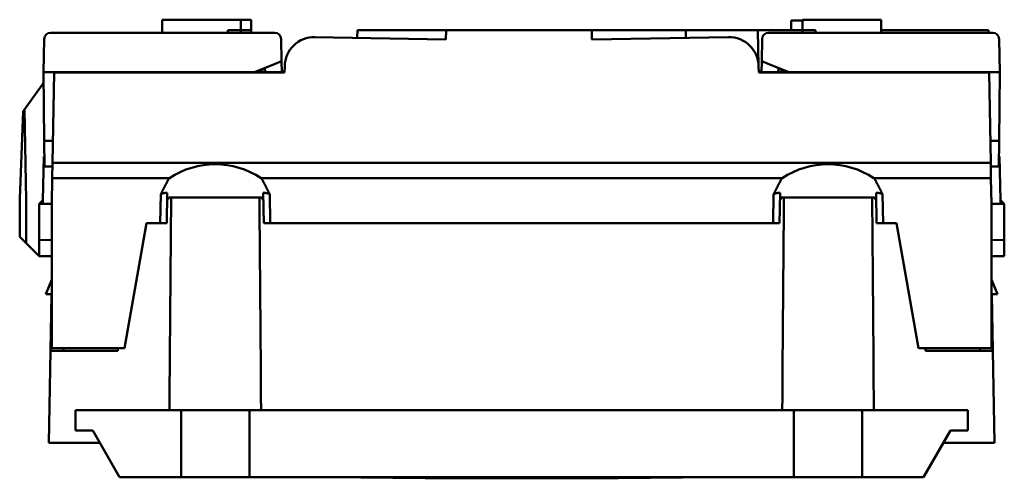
# Model space of a CAD drawing. Header units: millimetres. Extents: x 71 to 288, y 86 to 236.
# Tile 8 of 8: x 212 to 288, y 200 to 236. Entities that reach past the tile are written whole.
import ezdxf

# ---------------------------------------------------------------- set-up
doc = ezdxf.new("R2010")
doc.units = ezdxf.units.MM
doc.layers.add('Arêtes visibles(celduc)', color=7, linetype='Continuous', lineweight=50)

msp = doc.modelspace()

# ---------------------------------------------------------------- linework, layer by layer
at = {"layer": 'Arêtes visibles(celduc)'}
for p, q in [((228.772, 235.831), (222.672, 235.831)), ((222.672, 235.831), (222.672, 234.821)), ((228.772, 235.831), (228.772, 235.031)), ((229.572, 235.831), (228.772, 235.831)), ((229.572, 235.831), (229.572, 235.031)), ((272.412, 235.771), (271.537, 235.771)), ((271.537, 235.771), (271.537, 235.021)), ((272.412, 235.831), (272.412, 235.031)), ((278.512, 235.831), (272.412, 235.831)), ((278.512, 235.831), (278.512, 234.821)), ((231.413, 234.821), (214.002, 234.821)), ((227.772, 234.821), (227.772, 235.031)), ((227.772, 235.031), (228.772, 235.031)), ((228.772, 235.031), (228.772, 234.821)), ((228.772, 235.031), (229.572, 235.031)), ((229.572, 235.031), (229.572, 234.821)), ((237.821, 234.424), (237.831, 235.021)), ((237.831, 235.021), (244.727, 235.021)), ((244.727, 235.021), (244.714, 234.304)), ((244.727, 235.021), (256.037, 235.021)), ((262.254, 235.022), (256.037, 235.021)), ((256.049, 234.296), (256.037, 235.021)), ((262.254, 235.021), (262.254, 235.022)), ((262.254, 235.021), (263.348, 235.021)), ((263.348, 235.021), (268.949, 235.021)), ((263.348, 235.021), (263.358, 234.424)), ((268.949, 235.021), (272.412, 235.021)), ((268.949, 235.021), (268.997, 232.222)), ((287.183, 234.821), (269.771, 234.821)), ((272.412, 235.031), (272.412, 234.821)), ((272.412, 235.031), (273.412, 235.031)), ((273.412, 235.031), (273.412, 234.821)), ((278.512, 235.021), (286.849, 235.021)), ((286.853, 234.821), (286.849, 235.021)), ((213.502, 234.33), (213.457, 231.768)), ((231.943, 232.605), (231.913, 234.33)), ((244.714, 234.304), (234.527, 234.481)), ((256.049, 234.296), (266.658, 234.481)), ((269.271, 234.33), (269.241, 232.605)), ((287.727, 231.768), (287.683, 234.33)), ((231.943, 232.605), (231.447, 232.408)), ((231.958, 231.768), (231.943, 232.605)), ((269.241, 232.605), (269.227, 231.768)), ((269.738, 232.408), (269.241, 232.605)), ((213.957, 231.768), (213.457, 231.768)), ((213.457, 231.768), (213.504, 226.421)), ((213.957, 231.768), (229.833, 231.768)), ((216.357, 231.768), (216.356, 231.721)), ((217.321, 231.768), (217.321, 231.721)), ((229.833, 231.768), (231.447, 232.408)), ((230.657, 231.821), (229.968, 231.821)), ((230.652, 232.093), (230.658, 231.768)), ((231.958, 231.768), (230.658, 231.768)), ((230.658, 231.768), (230.659, 231.721)), ((232.18, 231.821), (231.957, 231.821)), ((231.958, 231.768), (231.958, 231.768)), ((231.958, 231.768), (231.958, 231.768)), ((231.958, 231.768), (231.958, 231.768)), ((231.958, 231.768), (231.959, 231.721)), ((232.179, 231.721), (232.187, 232.222)), ((268.997, 232.222), (269.006, 231.721)), ((269.228, 231.821), (269.004, 231.821)), ((269.226, 231.721), (269.227, 231.768)), ((269.227, 231.768), (269.227, 231.768)), ((269.227, 231.768), (269.227, 231.768)), ((269.227, 231.768), (269.227, 231.768)), ((269.227, 231.768), (270.527, 231.768)), ((269.738, 232.408), (271.351, 231.768)), ((270.526, 231.721), (270.527, 231.768)), ((270.532, 232.093), (270.527, 231.768)), ((271.217, 231.821), (270.528, 231.821)), ((271.351, 231.768), (287.228, 231.768)), ((283.864, 231.721), (283.864, 231.768)), ((284.828, 231.768), (284.828, 231.721)), ((287.727, 231.768), (287.228, 231.768)), ((287.727, 231.768), (287.681, 226.421)), ((214.278, 231.721), (214.156, 224.729)), ((214.278, 231.721), (232.179, 231.721)), ((216.356, 231.721), (217.321, 231.721)), ((269.006, 231.721), (286.907, 231.721)), ((287.029, 224.729), (286.907, 231.721)), ((211.977, 228.864), (213.464, 230.965)), ((211.877, 228.724), (211.6, 221.924)), ((211.877, 228.724), (211.977, 228.864)), ((212.1, 221.821), (211.977, 228.864)), ((213.521, 224.421), (213.504, 226.421)), ((213.504, 226.421), (214.185, 226.421)), ((286.999, 226.421), (287.681, 226.421)), ((287.681, 226.421), (287.663, 224.421)), ((213.464, 225.221), (213.405, 221.821)), ((213.514, 225.221), (213.464, 225.221)), ((287.72, 225.221), (287.67, 225.221)), ((287.78, 221.821), (287.72, 225.221)), ((214.15, 224.421), (213.521, 224.421)), ((214.156, 224.729), (214.135, 223.521)), ((287.029, 224.729), (214.156, 224.729)), ((287.05, 223.521), (287.029, 224.729)), ((287.663, 224.421), (287.034, 224.421)), ((214.135, 223.521), (214.1, 221.521)), ((223.205, 223.521), (214.135, 223.521)), ((223.205, 223.521), (223.235, 223.521)), ((230.349, 223.521), (230.38, 223.521)), ((270.805, 223.521), (230.38, 223.521)), ((270.805, 223.521), (270.835, 223.521)), ((277.949, 223.521), (277.98, 223.521)), ((287.05, 223.521), (277.98, 223.521)), ((287.085, 221.521), (287.05, 223.521)), ((211.6, 221.924), (211.6, 221.921)), ((211.6, 221.921), (211.6, 218.97)), ((212.1, 218.47), (212.1, 221.821)), ((213.4, 221.816), (213.1, 221.521)), ((213.405, 221.821), (213.4, 221.816)), ((213.4, 221.521), (213.4, 221.816)), ((222.559, 222.287), (222.52, 220.021)), ((223.02, 220.021), (223.061, 222.385)), ((230.392, 222.021), (223.192, 222.021)), ((230.524, 222.385), (230.565, 220.021)), ((231.065, 220.021), (231.026, 222.287)), ((270.159, 222.287), (270.12, 220.021)), ((270.62, 220.021), (270.661, 222.385)), ((277.992, 222.021), (270.792, 222.021)), ((278.124, 222.385), (278.165, 220.021)), ((278.665, 220.021), (278.626, 222.287)), ((287.78, 221.821), (287.785, 221.816)), ((288.085, 221.521), (287.785, 221.816)), ((287.785, 221.521), (287.785, 221.816)), ((214.1, 221.521), (213.1, 221.521)), ((213.1, 221.521), (213.1, 218.741)), ((214.1, 218.723), (214.1, 221.521)), ((288.085, 221.521), (287.085, 221.521)), ((287.085, 221.521), (287.085, 218.723)), ((288.085, 218.741), (288.085, 221.521)), ((219.752, 210.321), (221.462, 220.021)), ((221.462, 220.021), (222.52, 220.021)), ((222.52, 220.021), (223.02, 220.021)), ((230.565, 220.021), (231.065, 220.021)), ((231.065, 220.021), (270.12, 220.021)), ((270.12, 220.021), (270.62, 220.021)), ((278.165, 220.021), (278.665, 220.021)), ((278.665, 220.021), (279.722, 220.021)), ((279.722, 220.021), (281.432, 210.321)), ((212.1, 218.47), (211.6, 218.97)), ((212.1, 218.47), (213.1, 217.47)), ((213.1, 218.741), (214.1, 218.723)), ((213.1, 217.47), (213.1, 218.741)), ((214.1, 218.723), (214.1, 210.321)), ((287.085, 218.723), (288.085, 218.741)), ((287.085, 210.321), (287.085, 218.723)), ((288.085, 217.47), (288.085, 218.741)), ((214.1, 217.47), (213.1, 217.47)), ((287.085, 217.47), (288.085, 217.47)), ((214.1, 216.292), (214.088, 215.627)), ((287.096, 215.627), (287.085, 216.292)), ((213.619, 214.521), (214.1, 215.654)), ((287.566, 214.521), (287.085, 215.654)), ((214.1, 214.521), (213.619, 214.521)), ((214.069, 214.521), (213.992, 210.122)), ((287.085, 214.521), (287.566, 214.521)), ((287.192, 210.122), (287.116, 214.521)), ((213.992, 210.122), (213.867, 202.971)), ((213.992, 210.122), (215.292, 210.122)), ((214.1, 210.321), (219.752, 210.321)), ((214.992, 210.122), (214.996, 210.321)), ((219.217, 210.122), (215.292, 210.122)), ((219.217, 210.321), (219.217, 210.122)), ((281.432, 210.321), (287.085, 210.321)), ((281.967, 210.122), (281.967, 210.321)), ((285.893, 210.122), (281.967, 210.122)), ((285.893, 210.122), (287.192, 210.122)), ((286.189, 210.321), (286.192, 210.122)), ((287.317, 202.971), (287.192, 210.122)), ((215.942, 205.521), (224.142, 205.521)), ((215.942, 203.921), (215.942, 205.521)), ((224.142, 205.521), (229.442, 205.521)), ((224.142, 200.321), (224.142, 205.521)), ((229.442, 205.521), (271.742, 205.521)), ((229.442, 205.521), (229.442, 200.321)), ((271.742, 205.521), (277.042, 205.521)), ((271.742, 200.321), (271.742, 205.521)), ((277.042, 205.521), (285.242, 205.521)), ((277.042, 205.521), (277.042, 200.321)), ((285.242, 205.521), (285.242, 203.921)), ((217.287, 203.921), (215.942, 203.921)), ((219.365, 200.321), (217.287, 203.921)), ((283.898, 203.921), (281.819, 200.321)), ((285.242, 203.921), (283.898, 203.921)), ((215.167, 202.971), (213.867, 202.971)), ((217.835, 202.971), (215.167, 202.971)), ((286.017, 202.971), (283.349, 202.971)), ((287.317, 202.971), (286.017, 202.971)), ((224.142, 200.321), (219.365, 200.321)), ((229.442, 200.321), (224.142, 200.321)), ((271.742, 200.321), (229.442, 200.321)), ((243.092, 200.221), (235.592, 200.321)), ((258.092, 200.221), (243.092, 200.221)), ((265.592, 200.321), (258.092, 200.221)), ((277.042, 200.321), (271.742, 200.321)), ((281.819, 200.321), (277.042, 200.321))]:
    msp.add_line(p, q, dxfattribs=at)
for centre, radius, start, end in [((214.002, 234.321), 0.5, 90, 179), ((231.413, 234.321), 0.5, 1, 90), ((269.771, 234.321), 0.5, 90, 179), ((287.183, 234.321), 0.5, 1, 90), ((234.487, 232.182), 2.3, 89, 179), ((266.698, 232.182), 2.3, 1, 91)]:
    msp.add_arc(centre, radius, start, end, dxfattribs=at)
for centre, major_axis, ratio, start_param, end_param in [((226.792, 217.159), (0, 7.456), 0.914747, 5.734565, 6.831806), ((274.392, 217.159), (0, 7.456), 0.914747, 5.734565, 6.831806), ((226.792, 95.17), (0, -259.923), 0.015117, 4.202552, 4.273919), ((226.792, 95.17), (0, -259.923), 0.015117, 2.009267, 2.080634), ((274.392, 95.17), (0, -259.923), 0.015117, 4.202552, 4.273919), ((274.392, 95.17), (0, -259.923), 0.015117, 2.009267, 2.080634)]:
    msp.add_ellipse(centre, major_axis=major_axis, ratio=ratio, start_param=start_param, end_param=end_param, dxfattribs=at)
for points, weights in [([(223.205, 223.521), (223.141, 223.404), (223.077, 223.283)], [5032.73217254, 5003.23872353, 4973.0526559]), ([(230.508, 223.283), (230.443, 223.404), (230.38, 223.521)], [4973.05265589, 5003.23872352, 5032.73217253]), ([(270.805, 223.521), (270.741, 223.404), (270.677, 223.283)], [5032.73217223, 5003.23872314, 4973.05265543]), ([(278.108, 223.283), (278.043, 223.404), (277.98, 223.521)], [4973.05265543, 5003.23872314, 5032.73217222]), ([(223.077, 223.283), (222.828, 222.817), (222.559, 222.287)], [1.00254653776, 1.00712625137, 1.00913610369]), ([(231.026, 222.287), (230.757, 222.817), (230.508, 223.283)], [1.00613544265, 1.00531946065, 1.00193185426]), ([(270.677, 223.283), (270.428, 222.817), (270.159, 222.287)], [1.00193185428, 1.00531946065, 1.00613544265]), ([(278.626, 222.287), (278.357, 222.817), (278.108, 223.283)], [1.00913610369, 1.00712625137, 1.00254653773]), ([(222.559, 222.287), (222.812, 222.397), (223.061, 222.385)], [1.08921267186, 1.09393300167, 1.09343563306]), ([(223.192, 222.021), (223.122, 221.907), (223.05, 221.789)], [1, 1.00062225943, 1.00108061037]), ([(230.534, 221.789), (230.463, 221.907), (230.392, 222.021)], [1.00108061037, 1.00062225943, 1]), ([(230.524, 222.385), (230.773, 222.397), (231.026, 222.287)], [1.09343563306, 1.09393300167, 1.08921267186]), ([(270.159, 222.287), (270.412, 222.397), (270.661, 222.385)], [1.08921267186, 1.09393300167, 1.09343563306]), ([(270.792, 222.021), (270.722, 221.907), (270.65, 221.789)], [1, 1.00062225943, 1.00108061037]), ([(278.134, 221.789), (278.063, 221.907), (277.992, 222.021)], [1.00108061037, 1.00062225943, 1]), ([(278.124, 222.385), (278.373, 222.397), (278.626, 222.287)], [1.09343563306, 1.09393300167, 1.08921267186])]:
    msp.add_rational_spline(points, weights, degree=2, dxfattribs=at)

doc.saveas('drawing.dxf')
